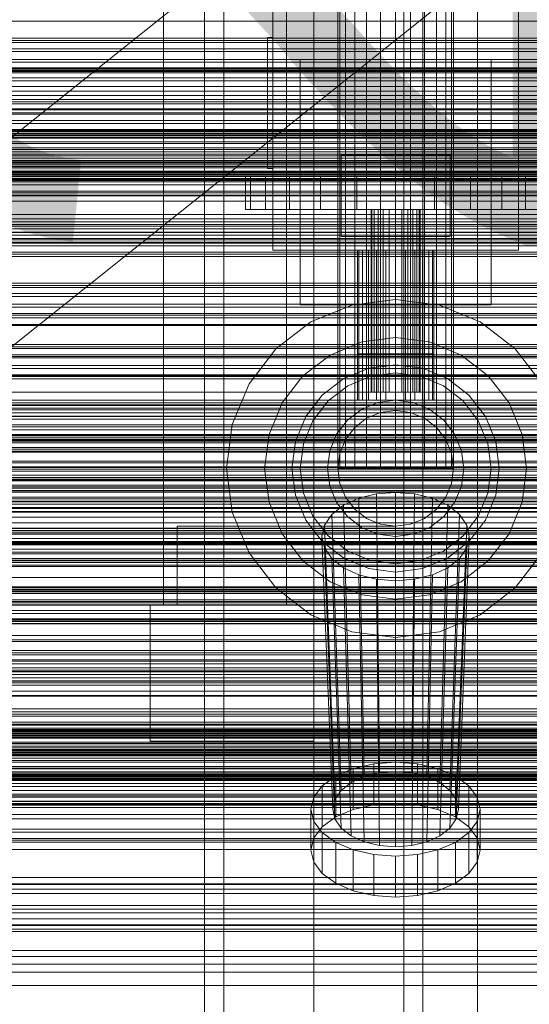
# Model space of a CAD drawing. Header units: millimetres. Extents: x -1970 to 61924, y -58230 to 6847.
# Tile 10 of 256: x -1088 to -901, y -35097 to -34735. Entities that reach past the tile are written whole.
import ezdxf

# ---------------------------------------------------------------- set-up
doc = ezdxf.new("R2010")
doc.units = ezdxf.units.MM
for name, color, linetype, lineweight in [('COTAS_O', 1, 'Continuous', 0), ('COTAS_P', 1, 'Continuous', 0), ('frontal_briquetadora', 7, 'Continuous', 0), ('frontal_C01', 7, 'Continuous', 0), ('frontal_C03', 7, 'Continuous', 0), ('frontal_mezcladora', 7, 'Continuous', 0), ('frontal_secador', 7, 'Continuous', 0), ('frontal_tolva', 7, 'Continuous', 0)]:
    doc.layers.add(name, color=color, linetype=linetype, lineweight=lineweight)
doc.dimstyles.new('R19_100', dxfattribs={"dimtxt": 250, "dimasz": 150, "dimexe": 150, "dimexo": 80, "dimgap": 100, "dimtad": 1, "dimtih": 1, "dimtoh": 1, "dimdsep": 46, "dimcen": 0.09, "dimadec": 0, "dimazin": 0, "dimtfac": 1, "dimtdec": 4, "dimtofl": 0, "dimtmove": 0, "dimatfit": 3, "dimfxl": 1, "dimtolj": 1, "dimtzin": 0, "dimarcsym": 0})

# ---------------------------------------------------------------- blocks, each defined once
blk = doc.blocks.new('DIM_R26_43')
at = {"layer": 'COTAS_P'}
for p, q in [((-1750, -34600), (-1600, -34555)), ((2600, -34600), (2450, -34555)), ((-1750, -35500), (-1750, -34600)), ((-1750, -34600), (2600, -34600)), ((-1750, -34600), (-1600, -34645)), ((2600, -34600), (2450, -34645)), ((2600, -35500), (2600, -34600))]:
    blk.add_line(p, q, dxfattribs=at)
blk.add_text('4350 P', height=250, dxfattribs=at).set_placement((425, -34500))
blk = doc.blocks.new('DIM_R26_50')
at = {"layer": 'COTAS_O'}
for p, q in [((-1480, -33670), (-780, -33670)), ((-780, -33670), (-825, -33820)), ((-780, -36000), (-780, -33670)), ((-780, -33670), (-735, -33820)), ((-780, -36000), (-825, -35850)), ((-780, -36000), (-735, -35850)), ((-1480, -36000), (-780, -36000))]:
    blk.add_line(p, q, dxfattribs=at)
blk.add_text('2330 O', height=250, rotation=90, dxfattribs=at).set_placement((-880, -34835))
blk = doc.blocks.new('DIM_R26_51')
at = {"layer": 'COTAS_O'}
for p, q in [((-1480, -35300), (-1330, -35255)), ((490, -35300), (340, -35255)), ((-1480, -36000), (-1480, -35300)), ((-1480, -35300), (490, -35300)), ((-1480, -35300), (-1330, -35345)), ((490, -35300), (340, -35345)), ((490, -36000), (490, -35300))]:
    blk.add_line(p, q, dxfattribs=at)
blk.add_text('1970 O', height=250, dxfattribs=at).set_placement((-495, -35200))
blk = doc.blocks.new('DIM_R26_52')
at = {"layer": 'COTAS_O'}
for p, q in [((-1400, -33000), (-700, -33000)), ((-700, -33000), (-745, -33150)), ((-700, -36000), (-700, -33000)), ((-700, -33000), (-655, -33150)), ((-700, -36000), (-745, -35850)), ((-700, -36000), (-655, -35850)), ((-1400, -36000), (-700, -36000))]:
    blk.add_line(p, q, dxfattribs=at)
blk.add_text('3000 O', height=250, rotation=90, dxfattribs=at).set_placement((-800, -34500))
blk = doc.blocks.new('DIM_R26_53')
at = {"layer": 'COTAS_O'}
for p, q in [((-1400, -35300), (-1250, -35255)), ((1400, -35300), (1250, -35255)), ((-1400, -36000), (-1400, -35300)), ((-1400, -35300), (1400, -35300)), ((-1400, -35300), (-1250, -35345)), ((1400, -35300), (1250, -35345)), ((1400, -36000), (1400, -35300))]:
    blk.add_line(p, q, dxfattribs=at)
blk.add_text('2800 O', height=250, dxfattribs=at).set_placement((0, -35200))

msp = doc.modelspace()

# ---------------------------------------------------------------- linework, layer by layer
at = {"layer": 'frontal_briquetadora'}
for p, q in [((-1480, -34736), (-570, -34736)), ((-1480, -34736), (-460, -34736)), ((-1330, -34750), (-460, -34750)), ((-1480, -34760), (-500, -34760)), ((-1330, -34760), (-500, -34760)), ((-1480, -34940), (-500, -34940)), ((-1330, -34940), (-500, -34940)), ((-1330, -34950), (340, -34950)), ((-1330, -34950), (-320, -34950))]:
    msp.add_line(p, q, dxfattribs=at)
at = {"layer": 'frontal_C01'}
for p, q in [((-1020, -35975), (-1020, -33925.304)), ((-1013, -35975), (-1013, -33925.304)), ((-947, -35975), (-947, -33925.304)), ((-940, -35975), (-940, -33925.304))]:
    msp.add_line(p, q, dxfattribs=at)
at = {"layer": 'frontal_C03'}
for p, q in [((1250, -34742.245), (-1250, -34742.245)), ((1250, -34743.126), (-1250, -34743.126)), ((1250, -34743.78), (-1250, -34743.78)), ((1250, -34746.087), (-1250, -34746.087)), ((-1250, -34747.145), (1250, -34747.145)), ((1250, -34749.997), (-1250, -34749.997)), ((1250, -34751.054), (-1250, -34751.054)), ((-1250, -34753.07), (1250, -34753.07)), ((1250, -34753.361), (-1250, -34753.361)), ((-1250, -34753.868), (1250, -34753.868)), ((1250, -34754.015), (-1250, -34754.015)), ((-1250, -34754.452), (1250, -34754.452)), ((1250, -34754.896), (-1250, -34754.896)), ((-1250, -34756.79), (1250, -34756.79)), ((-1250, -34757.92), (1250, -34757.92)), ((-1250, -34761.639), (1250, -34761.639)), ((-1250, -34763.236), (1250, -34763.236)), ((1250, -34764.703), (-1250, -34764.703)), ((1250, -34765.584), (-1250, -34765.584)), ((1250, -34766.237), (-1250, -34766.237)), ((-1250, -34768.083), (1250, -34768.083)), ((1250, -34768.545), (-1250, -34768.545)), ((-1250, -34769.602), (1250, -34769.602)), ((-1250, -34770.038), (1250, -34770.038)), ((1250, -34772.454), (-1250, -34772.454)), ((1250, -34773.512), (-1250, -34773.512)), ((-1268, -34776.056), (1268, -34776.056)), ((-1268, -34776.28), (1268, -34776.28)), ((-1268, -34776.445), (1268, -34776.445)), ((-1268, -34777.102), (1268, -34777.102)), ((-1268, -34777.42), (1268, -34777.42)), ((-1268, -34778.466), (1268, -34778.466)), ((-1250, -34775.683), (1250, -34775.683)), ((1250, -34775.819), (-1250, -34775.819)), ((1250, -34776.473), (-1250, -34776.473)), ((1250, -34777.354), (-1250, -34777.354)), ((1250, -34777.864), (-1250, -34777.864)), ((-1268, -34778.915), (1268, -34778.915)), ((-1268, -34780.278), (1268, -34780.278)), ((-1268, -34780.828), (1268, -34780.828)), ((-1268, -34782.416), (1268, -34782.416)), ((1268, -34783.029), (-1268, -34783.029)), ((-1268, -34784.733), (1268, -34784.733)), ((-1268, -34785.368), (1268, -34785.368)), ((-1250, -34783.921), (1250, -34783.921)), ((-1268, -34787.072), (1268, -34787.072)), ((-1268, -34787.685), (1268, -34787.685)), ((-1268, -34789.273), (1268, -34789.273)), ((-1250, -34786.18), (1250, -34786.18)), ((1250, -34787.16), (-1250, -34787.16)), ((1250, -34788.042), (-1250, -34788.042)), ((1250, -34788.695), (-1250, -34788.695)), ((-1268, -34789.823), (1268, -34789.823)), ((-1268, -34791.186), (1268, -34791.186)), ((-1268, -34791.635), (1268, -34791.635)), ((-1268, -34792.681), (1268, -34792.681)), ((-1268, -34792.999), (1268, -34792.999)), ((1250, -34791.003), (-1250, -34791.003)), ((-1250, -34792.06), (1250, -34792.06)), ((-1250, -34792.237), (1250, -34792.237)), ((-1268, -34793.656), (1268, -34793.656)), ((-1268, -34793.821), (1268, -34793.821)), ((-1268, -34794.045), (1268, -34794.045)), ((-1250, -34794.418), (1250, -34794.418)), ((1250, -34794.912), (-1250, -34794.912)), ((1250, -34795.969), (-1250, -34795.969)), ((1250, -34798.277), (-1250, -34798.277)), ((1250, -34798.93), (-1250, -34798.93)), ((1250, -34799.812), (-1250, -34799.812)), ((-1250, -34800.063), (1250, -34800.063)), ((-1250, -34802.018), (1250, -34802.018)), ((-1250, -34806.865), (1250, -34806.865)), ((-1250, -34808.462), (1250, -34808.462)), ((1250, -34809.618), (-1250, -34809.618)), ((1250, -34810.499), (-1250, -34810.499)), ((1250, -34811.153), (-1250, -34811.153)), ((-1250, -34812.182), (1250, -34812.182)), ((-1250, -34813.311), (1250, -34813.311)), ((1250, -34813.46), (-1250, -34813.46)), ((-1250, -34814.517), (1250, -34814.517)), ((-1250, -34815.649), (1250, -34815.649)), ((-1250, -34816.233), (1250, -34816.233)), ((-1250, -34817.031), (1250, -34817.031)), ((1250, -34817.37), (-1250, -34817.37)), ((1250, -34818.427), (-1250, -34818.427)), ((1250, -34820.734), (-1250, -34820.734)), ((1250, -34821.388), (-1250, -34821.388)), ((1250, -34822.269), (-1250, -34822.269)), ((1250, -34832.076), (-1250, -34832.076)), ((-1500, -34835.865), (1500, -34835.865)), ((1250, -34832.957), (-1250, -34832.957)), ((1250, -34833.61), (-1250, -34833.61)), ((1250, -34835.918), (-1250, -34835.918)), ((-1250, -34836.975), (1250, -34836.975)), ((1250, -34839.827), (-1250, -34839.827)), ((1250, -34840.885), (-1250, -34840.885)), ((1250, -34843.192), (-1250, -34843.192)), ((1500, -34847.273), (-1500, -34847.273)), ((1250, -34843.845), (-1250, -34843.845)), ((1250, -34844.727), (-1250, -34844.727)), ((1500, -34847.558), (-1500, -34847.558)), ((1250, -34854.533), (-1250, -34854.533)), ((1250, -34855.415), (-1250, -34855.415)), ((1250, -34856.068), (-1250, -34856.068)), ((-1500, -34858.967), (1500, -34858.967)), ((1250, -34858.375), (-1250, -34858.375)), ((-1250, -34859.433), (1250, -34859.433)), ((1250, -34862.285), (-1250, -34862.285)), ((1250, -34863.342), (-1250, -34863.342)), ((1250, -34865.65), (-1250, -34865.65)), ((1250, -34866.303), (-1250, -34866.303)), ((1250, -34867.184), (-1250, -34867.184)), ((1250, -34876.991), (-1250, -34876.991)), ((1250, -34877.872), (-1250, -34877.872)), ((1250, -34878.526), (-1250, -34878.526)), ((1250, -34880.833), (-1250, -34880.833)), ((-1250, -34881.89), (1250, -34881.89)), ((1250, -34884.742), (-1250, -34884.742)), ((1250, -34885.8), (-1250, -34885.8)), ((1250, -34888.107), (-1250, -34888.107)), ((1250, -34888.761), (-1250, -34888.761)), ((1250, -34889.642), (-1250, -34889.642)), ((1250, -34899.448), (-1250, -34899.448)), ((1250, -34900.33), (-1250, -34900.33)), ((1250, -34900.983), (-1250, -34900.983)), ((1250, -34903.291), (-1250, -34903.291)), ((-1250, -34904.348), (1250, -34904.348)), ((1250, -34907.2), (-1250, -34907.2)), ((1250, -34908.257), (-1250, -34908.257)), ((1250, -34910.565), (-1250, -34910.565)), ((1250, -34911.218), (-1250, -34911.218)), ((1250, -34912.1), (-1250, -34912.1)), ((1250, -34921.906), (-1250, -34921.906)), ((1250, -34922.787), (-1250, -34922.787)), ((1250, -34923.441), (-1250, -34923.441)), ((1250, -34925.748), (-1250, -34925.748)), ((-1250, -34926.806), (1250, -34926.806)), ((1250, -34929.658), (-1250, -34929.658)), ((1250, -34930.715), (-1250, -34930.715)), ((1250, -34933.022), (-1250, -34933.022)), ((1250, -34933.676), (-1250, -34933.676)), ((1250, -34934.557), (-1250, -34934.557)), ((1250, -34944.364), (-1250, -34944.364)), ((1250, -34945.245), (-1250, -34945.245)), ((1250, -34945.898), (-1250, -34945.898)), ((1250, -34948.206), (-1250, -34948.206)), ((1530, -34950.129), (-1530, -34950.129)), ((-1250, -34949.263), (1250, -34949.263)), ((1530, -34955.129), (-1530, -34955.129)), ((1250, -34952.115), (-1250, -34952.115)), ((1250, -34953.173), (-1250, -34953.173)), ((1250, -34955.48), (-1250, -34955.48)), ((1270, -34955.96), (-1270, -34955.96)), ((-1270, -34956.859), (1270, -34956.859)), ((1250, -34956.134), (-1250, -34956.134)), ((1250, -34957.015), (-1250, -34957.015)), ((-1500, -34961.228), (1500, -34961.228)), ((1250, -34966.821), (-1250, -34966.821)), ((1250, -34967.703), (-1250, -34967.703)), ((1250, -34968.356), (-1250, -34968.356)), ((1500, -34970.211), (-1500, -34970.211)), ((1250, -34970.664), (-1250, -34970.664)), ((-1250, -34971.721), (1250, -34971.721)), ((-1250, -34973.155), (1250, -34973.155)), ((-1250, -34973.953), (1250, -34973.953)), ((-1250, -34974.537), (1250, -34974.537)), ((1250, -34974.573), (-1250, -34974.573)), ((1250, -34975.63), (-1250, -34975.63)), ((-1250, -34976.875), (1250, -34976.875)), ((1250, -34977.938), (-1250, -34977.938)), ((-1250, -34978.004), (1250, -34978.004)), ((1250, -34978.591), (-1250, -34978.591)), ((1250, -34979.473), (-1250, -34979.473)), ((-1250, -34981.724), (1250, -34981.724)), ((-1250, -34983.32), (1250, -34983.32)), ((-1250, -34988.167), (1250, -34988.167)), ((1250, -34989.279), (-1250, -34989.279)), ((-1250, -34990.123), (1250, -34990.123)), ((1250, -34990.16), (-1250, -34990.16)), ((1250, -34990.814), (-1250, -34990.814)), ((1500, -34995.334), (-1500, -34995.334)), ((1250, -34993.121), (-1250, -34993.121)), ((-1250, -34994.178), (1250, -34994.178)), ((-1268, -34996.141), (1268, -34996.141)), ((-1268, -34996.365), (1268, -34996.365)), ((-1268, -34996.53), (1268, -34996.53)), ((-1268, -34997.187), (1268, -34997.187)), ((-1268, -34997.505), (1268, -34997.505)), ((-1268, -34998.551), (1268, -34998.551)), ((-1268, -34999), (1268, -34999)), ((-1250, -34995.768), (1250, -34995.768)), ((1250, -34997.031), (-1250, -34997.031)), ((1250, -34997.949), (-1250, -34997.949)), ((1250, -34998.088), (-1250, -34998.088)), ((-1268, -35000.363), (1268, -35000.363)), ((-1268, -35000.913), (1268, -35000.913)), ((-1268, -35002.501), (1268, -35002.501)), ((1250, -35000.395), (-1250, -35000.395)), ((1250, -35001.049), (-1250, -35001.049)), ((1250, -35001.93), (-1250, -35001.93)), ((1530, -35005.129), (-1530, -35005.129)), ((-1500, -35004.317), (1500, -35004.317)), ((1268, -35003.114), (-1268, -35003.114)), ((-1268, -35004.818), (1268, -35004.818)), ((-1268, -35005.453), (1268, -35005.453)), ((-1250, -35004.006), (1250, -35004.006)), ((-1268, -35007.156), (1268, -35007.156)), ((-1268, -35007.77), (1268, -35007.77)), ((-1268, -35009.357), (1268, -35009.357)), ((-1250, -35006.264), (1250, -35006.264)), ((1530, -35010.129), (-1530, -35010.129)), ((-1268, -35009.907), (1268, -35009.907)), ((-1268, -35011.271), (1268, -35011.271)), ((-1268, -35011.72), (1268, -35011.72)), ((-1268, -35012.766), (1268, -35012.766)), ((-1268, -35013.083), (1268, -35013.083)), ((1250, -35011.737), (-1250, -35011.737)), ((-1250, -35012.322), (1250, -35012.322)), ((1250, -35012.618), (-1250, -35012.618)), ((1250, -35013.271), (-1250, -35013.271)), ((-1268, -35013.741), (1268, -35013.741)), ((-1268, -35013.905), (1268, -35013.905)), ((-1268, -35014.13), (1268, -35014.13)), ((-1250, -35014.503), (1250, -35014.503)), ((1250, -35015.579), (-1250, -35015.579)), ((-1250, -35016.636), (1250, -35016.636)), ((1250, -35019.488), (-1250, -35019.488)), ((-1250, -35020.147), (1250, -35020.147)), ((1250, -35020.546), (-1250, -35020.546)), ((-1250, -35022.103), (1250, -35022.103)), ((1250, -35022.853), (-1250, -35022.853)), ((1250, -35023.506), (-1250, -35023.506)), ((1250, -35024.388), (-1250, -35024.388)), ((-1250, -35026.95), (1250, -35026.95)), ((-1250, -35028.547), (1250, -35028.547)), ((-1250, -35032.266), (1250, -35032.266)), ((-1250, -35033.395), (1250, -35033.395)), ((-1250, -35035.733), (1250, -35035.733)), ((-1250, -35036.318), (1250, -35036.318)), ((-1250, -35037.115), (1250, -35037.115)), ((1250, -35050.062), (-1250, -35050.062)), ((1250, -35052.554), (-1250, -35052.554)), ((-1500, -35055.95), (1500, -35055.95)), ((1250, -35054.381), (-1250, -35054.381)), ((1250, -35061.687), (-1250, -35061.687)), ((1500, -35067.358), (-1500, -35067.358)), ((1250, -35065.216), (-1250, -35065.216)), ((1500, -35067.643), (-1500, -35067.643)), ((-1270, -35068.997), (1270, -35068.997)), ((1270, -35069.896), (-1270, -35069.896)), ((1250, -35076.838), (-1250, -35076.838)), ((-1500, -35079.051), (1500, -35079.051)), ((1250, -35081.828), (-1250, -35081.828))]:
    msp.add_line(p, q, dxfattribs=at)
at = {"layer": 'frontal_mezcladora'}
for p, q in [((-980, -35980), (-980, -33390)), ((-920, -35980), (-920, -33390)), ((-971.2, -34900), (-971.2, -33450)), ((-970.478, -34900), (-970.478, -33450)), ((-968.36, -34900), (-968.36, -33450)), ((-964.991, -34900), (-964.991, -33450)), ((-960.6, -34900), (-960.6, -33450)), ((-955.487, -34900), (-955.487, -33450)), ((-950, -33450), (-950, -34900)), ((-944.513, -34900), (-944.513, -33450)), ((-939.4, -34900), (-939.4, -33450)), ((-935.009, -34900), (-935.009, -33450)), ((-931.64, -34900), (-931.64, -33450)), ((-929.522, -34900), (-929.522, -33450)), ((-928.8, -34900), (-928.8, -33450)), ((-1035, -34950), (-1035, -34720)), ((-995, -34820), (-995, -34720)), ((-990, -34950), (-990, -34720)), ((-905, -34820), (-905, -34720)), ((-997, -34742), (-995, -34742)), ((-997, -34790), (-997, -34742)), ((-995, -34790), (-995, -34742)), ((-985, -34750), (-915, -34750)), ((-985, -34840), (-985, -34750)), ((-915, -34840), (-915, -34750)), ((-970, -34785), (-930, -34785)), ((-970, -34815), (-970, -34785)), ((-930, -34815), (-930, -34785)), ((-1003.126, -34793), (-1005, -34793)), ((-1005, -34805), (-1005, -34793)), ((-997.631, -34793), (-1003.126, -34793)), ((-1003.126, -34805), (-1003.126, -34793)), ((-988.891, -34793), (-997.631, -34793)), ((-997.631, -34805), (-997.631, -34793)), ((-997, -34790), (-995, -34790)), ((-977.5, -34793), (-988.891, -34793)), ((-988.891, -34805), (-988.891, -34793)), ((-964.235, -34793), (-977.5, -34793)), ((-977.5, -34805), (-977.5, -34793)), ((-950, -34793), (-964.235, -34793)), ((-964.235, -34805), (-964.235, -34793)), ((-950, -34793), (-935.765, -34793)), ((-950, -34793), (-950, -34805)), ((-935.765, -34793), (-922.5, -34793)), ((-935.765, -34805), (-935.765, -34793)), ((-922.5, -34793), (-911.109, -34793)), ((-922.5, -34805), (-922.5, -34793)), ((-911.109, -34793), (-902.369, -34793)), ((-911.109, -34805), (-911.109, -34793)), ((-902.369, -34793), (-896.874, -34793)), ((-902.369, -34805), (-902.369, -34793)), ((-1003.126, -34805), (-1005, -34805)), ((-997.631, -34805), (-1003.126, -34805)), ((-988.891, -34805), (-997.631, -34805)), ((-977.5, -34805), (-988.891, -34805)), ((-964.235, -34805), (-977.5, -34805)), ((-950, -34805), (-964.235, -34805)), ((-958.693, -34805), (-959, -34805)), ((-959, -34872), (-959, -34805)), ((-957.794, -34805), (-958.693, -34805)), ((-958.693, -34872), (-958.693, -34805)), ((-956.364, -34805), (-957.794, -34805)), ((-957.794, -34872), (-957.794, -34805)), ((-954.5, -34805), (-956.364, -34805)), ((-956.364, -34872), (-956.364, -34805)), ((-952.329, -34805), (-954.5, -34805)), ((-954.5, -34872), (-954.5, -34805)), ((-950, -34805), (-952.329, -34805)), ((-952.329, -34872), (-952.329, -34805)), ((-950, -34805), (-947.671, -34805)), ((-950, -34805), (-950, -34872)), ((-935.765, -34805), (-950, -34805)), ((-947.671, -34805), (-945.5, -34805)), ((-947.671, -34872), (-947.671, -34805)), ((-945.5, -34805), (-943.636, -34805)), ((-945.5, -34872), (-945.5, -34805)), ((-943.636, -34805), (-942.206, -34805)), ((-943.636, -34872), (-943.636, -34805)), ((-942.206, -34805), (-941.307, -34805)), ((-942.206, -34872), (-942.206, -34805)), ((-941.307, -34805), (-941, -34805)), ((-941.307, -34872), (-941.307, -34805)), ((-941, -34872), (-941, -34805)), ((-935.765, -34805), (-922.5, -34805)), ((-922.5, -34805), (-911.109, -34805)), ((-911.109, -34805), (-902.369, -34805)), ((-902.369, -34805), (-896.874, -34805)), ((-970, -34815), (-930, -34815)), ((-995, -34820), (-905, -34820)), ((-963.523, -34820), (-964, -34820)), ((-964, -34858), (-964, -34820)), ((-962.124, -34820), (-963.523, -34820)), ((-963.523, -34858), (-963.523, -34820)), ((-959.899, -34820), (-962.124, -34820)), ((-962.124, -34858), (-962.124, -34820)), ((-957, -34820), (-959.899, -34820)), ((-959.899, -34858), (-959.899, -34820)), ((-953.623, -34820), (-957, -34820)), ((-957, -34858), (-957, -34820)), ((-950, -34820), (-953.623, -34820)), ((-953.623, -34858), (-953.623, -34820)), ((-950, -34820), (-946.377, -34820)), ((-950, -34820), (-950, -34858)), ((-946.377, -34820), (-943, -34820)), ((-946.377, -34858), (-946.377, -34820)), ((-943, -34820), (-940.101, -34820)), ((-943, -34858), (-943, -34820)), ((-940.101, -34820), (-937.876, -34820)), ((-940.101, -34858), (-940.101, -34820)), ((-937.876, -34820), (-936.477, -34820)), ((-937.876, -34858), (-937.876, -34820)), ((-936.477, -34820), (-936, -34820)), ((-936.477, -34858), (-936.477, -34820)), ((-936, -34858), (-936, -34820)), ((-985, -34840), (-915, -34840)), ((-981, -34846.306), (-966.047, -34840.113)), ((-966.047, -34840.113), (-950, -34838)), ((-963.523, -34840), (-964, -34840)), ((-964, -34875), (-964, -34840)), ((-962.124, -34840), (-963.523, -34840)), ((-963.523, -34875), (-963.523, -34840)), ((-959.899, -34840), (-962.124, -34840)), ((-962.124, -34875), (-962.124, -34840)), ((-957, -34840), (-959.899, -34840)), ((-959.899, -34875), (-959.899, -34840)), ((-953.623, -34840), (-957, -34840)), ((-957, -34875), (-957, -34840)), ((-950, -34840), (-953.623, -34840)), ((-953.623, -34875), (-953.623, -34840)), ((-950, -34838), (-933.953, -34840.113)), ((-950, -34840), (-946.377, -34840)), ((-950, -34840), (-950, -34875)), ((-946.377, -34840), (-943, -34840)), ((-946.377, -34875), (-946.377, -34840)), ((-943, -34840), (-940.101, -34840)), ((-943, -34875), (-943, -34840)), ((-940.101, -34840), (-937.876, -34840)), ((-940.101, -34875), (-940.101, -34840)), ((-937.876, -34840), (-936.477, -34840)), ((-937.876, -34875), (-937.876, -34840)), ((-936.477, -34840), (-936, -34840)), ((-936.477, -34875), (-936.477, -34840)), ((-936, -34875), (-936, -34840)), ((-933.953, -34840.113), (-919, -34846.306)), ((-993.841, -34856.159), (-981, -34846.306)), ((-919, -34846.306), (-906.159, -34856.159)), ((-974, -34858.431), (-962.423, -34853.636)), ((-962.423, -34853.636), (-950, -34852)), ((-950, -34852), (-937.577, -34853.636)), ((-937.577, -34853.636), (-926, -34858.431)), ((-1003.694, -34869), (-993.841, -34856.159)), ((-963.523, -34858), (-964, -34858)), ((-962.124, -34858), (-963.523, -34858)), ((-959.899, -34858), (-962.124, -34858)), ((-957, -34858), (-959.899, -34858)), ((-953.623, -34858), (-957, -34858)), ((-950, -34858), (-953.623, -34858)), ((-946.377, -34858), (-950, -34858)), ((-946.377, -34858), (-943, -34858)), ((-943, -34858), (-940.101, -34858)), ((-940.101, -34858), (-937.876, -34858)), ((-937.876, -34858), (-936.477, -34858)), ((-936.477, -34858), (-936, -34858)), ((-906.159, -34856.159), (-896.306, -34869)), ((-983.941, -34866.059), (-974, -34858.431)), ((-926, -34858.431), (-916.059, -34866.059)), ((-969, -34867.091), (-959.835, -34863.295)), ((-959.835, -34863.295), (-950, -34862)), ((-959.059, -34866.193), (-950, -34865)), ((-950, -34862), (-940.165, -34863.295)), ((-950, -34865), (-940.941, -34866.193)), ((-940.165, -34863.295), (-931, -34867.091)), ((-1009.887, -34883.953), (-1003.694, -34869)), ((-991.569, -34876), (-983.941, -34866.059)), ((-976.87, -34873.13), (-969, -34867.091)), ((-967.5, -34869.689), (-959.059, -34866.193)), ((-940.941, -34866.193), (-932.5, -34869.689)), ((-931, -34867.091), (-923.13, -34873.13)), ((-916.059, -34866.059), (-908.431, -34876)), ((-974.749, -34875.251), (-967.5, -34869.689)), ((-958.693, -34872), (-959, -34872)), ((-957.794, -34872), (-958.693, -34872)), ((-956.364, -34872), (-957.794, -34872)), ((-954.5, -34872), (-956.364, -34872)), ((-952.329, -34872), (-954.5, -34872)), ((-950, -34872), (-952.329, -34872)), ((-947.671, -34872), (-950, -34872)), ((-947.671, -34872), (-945.5, -34872)), ((-945.5, -34872), (-943.636, -34872)), ((-943.636, -34872), (-942.206, -34872)), ((-942.206, -34872), (-941.307, -34872)), ((-941.307, -34872), (-941, -34872)), ((-932.5, -34869.689), (-925.251, -34875.251)), ((-996.364, -34887.577), (-991.569, -34876)), ((-982.909, -34881), (-976.87, -34873.13)), ((-980.311, -34882.5), (-974.749, -34875.251)), ((-963.523, -34875), (-964, -34875)), ((-962.124, -34875), (-963.523, -34875)), ((-962.5, -34878.349), (-956.47, -34875.852)), ((-959.899, -34875), (-962.124, -34875)), ((-957, -34875), (-959.899, -34875)), ((-953.623, -34875), (-957, -34875)), ((-956.47, -34875.852), (-950, -34875)), ((-950, -34875), (-953.623, -34875)), ((-946.377, -34875), (-950, -34875)), ((-950, -34875), (-943.53, -34875.852)), ((-946.377, -34875), (-943, -34875)), ((-943.53, -34875.852), (-937.5, -34878.349)), ((-943, -34875), (-940.101, -34875)), ((-940.101, -34875), (-937.876, -34875)), ((-937.876, -34875), (-936.477, -34875)), ((-936.477, -34875), (-936, -34875)), ((-925.251, -34875.251), (-919.689, -34882.5)), ((-923.13, -34873.13), (-917.091, -34881)), ((-908.431, -34876), (-903.636, -34887.577)), ((-967.678, -34882.322), (-962.5, -34878.349)), ((-960.6, -34881.64), (-955.487, -34879.522)), ((-955.487, -34879.522), (-950, -34878.8)), ((-950, -34878.8), (-944.513, -34879.522)), ((-944.513, -34879.522), (-939.4, -34881.64)), ((-937.5, -34878.349), (-932.322, -34882.322)), ((-986.705, -34890.165), (-982.909, -34881)), ((-983.807, -34890.941), (-980.311, -34882.5)), ((-971.651, -34887.5), (-967.678, -34882.322)), ((-964.991, -34885.009), (-960.6, -34881.64)), ((-939.4, -34881.64), (-935.009, -34885.009)), ((-932.322, -34882.322), (-928.349, -34887.5)), ((-919.689, -34882.5), (-916.193, -34890.941)), ((-917.091, -34881), (-913.295, -34890.165)), ((-1012, -34900), (-1009.887, -34883.953)), ((-968.36, -34889.4), (-964.991, -34885.009)), ((-935.009, -34885.009), (-931.64, -34889.4)), ((-998, -34900), (-996.364, -34887.577)), ((-988, -34900), (-986.705, -34890.165)), ((-974.148, -34893.53), (-971.651, -34887.5)), ((-970.478, -34894.513), (-968.36, -34889.4)), ((-931.64, -34889.4), (-929.522, -34894.513)), ((-928.349, -34887.5), (-925.852, -34893.53)), ((-913.295, -34890.165), (-912, -34900)), ((-903.636, -34887.577), (-902, -34900)), ((-985, -34900), (-983.807, -34890.941)), ((-975, -34900), (-974.148, -34893.53)), ((-925.852, -34893.53), (-925, -34900)), ((-916.193, -34890.941), (-915, -34900)), ((-971.2, -34900), (-970.478, -34894.513)), ((-929.522, -34894.513), (-928.8, -34900)), ((-1009.887, -34916.047), (-1012, -34900)), ((-996.364, -34912.423), (-998, -34900)), ((-986.705, -34909.835), (-988, -34900)), ((-983.807, -34909.059), (-985, -34900)), ((-974.148, -34906.47), (-975, -34900)), ((-970.478, -34905.487), (-971.2, -34900)), ((-970.478, -34900), (-971.2, -34900)), ((-968.36, -34900), (-970.478, -34900)), ((-964.991, -34900), (-968.36, -34900)), ((-960.6, -34900), (-964.991, -34900)), ((-955.487, -34900), (-960.6, -34900)), ((-950, -34900), (-955.487, -34900)), ((-944.513, -34900), (-950, -34900)), ((-944.513, -34900), (-939.4, -34900)), ((-939.4, -34900), (-935.009, -34900)), ((-935.009, -34900), (-931.64, -34900)), ((-931.64, -34900), (-929.522, -34900)), ((-928.8, -34900), (-929.522, -34905.487)), ((-929.522, -34900), (-928.8, -34900)), ((-925, -34900), (-925.852, -34906.47)), ((-915, -34900), (-916.193, -34909.059)), ((-912, -34900), (-913.295, -34909.835)), ((-902, -34900), (-903.636, -34912.423)), ((-971.651, -34912.5), (-974.148, -34906.47)), ((-968.36, -34910.6), (-970.478, -34905.487)), ((-929.522, -34905.487), (-931.64, -34910.6)), ((-925.852, -34906.47), (-928.349, -34912.5)), ((-982.909, -34919), (-986.705, -34909.835)), ((-980.311, -34917.5), (-983.807, -34909.059)), ((-969.092, -34913.545), (-963.5, -34910.97)), ((-964.991, -34914.991), (-968.36, -34910.6)), ((-963.5, -34910.97), (-956.988, -34909.352)), ((-963.5, -34910.97), (-961.5, -35013.049)), ((-956.988, -34909.352), (-950, -34908.8)), ((-956.988, -34909.352), (-955.953, -35011.67)), ((-950, -34908.8), (-943.012, -34909.352)), ((-950, -34908.8), (-950, -35011.2)), ((-943.012, -34909.352), (-944.047, -35011.67)), ((-943.012, -34909.352), (-936.5, -34910.97)), ((-936.5, -34910.97), (-938.5, -35013.049)), ((-936.5, -34910.97), (-930.908, -34913.545)), ((-931.64, -34910.6), (-935.009, -34914.991)), ((-916.193, -34909.059), (-919.689, -34917.5)), ((-913.295, -34909.835), (-917.091, -34919)), ((-991.569, -34924), (-996.364, -34912.423)), ((-973.383, -34916.9), (-969.092, -34913.545)), ((-967.678, -34917.678), (-971.651, -34912.5)), ((-969.092, -34913.545), (-966.263, -35015.242)), ((-960.6, -34918.36), (-964.991, -34914.991)), ((-935.009, -34914.991), (-939.4, -34918.36)), ((-930.908, -34913.545), (-933.737, -35015.242)), ((-928.349, -34912.5), (-932.322, -34917.678)), ((-930.908, -34913.545), (-926.617, -34916.9)), ((-903.636, -34912.423), (-908.431, -34924)), ((-1003.694, -34931), (-1009.887, -34916.047)), ((-976.87, -34926.87), (-982.909, -34919)), ((-974.749, -34924.749), (-980.311, -34917.5)), ((-976.08, -34920.807), (-973.383, -34916.9)), ((-973.383, -34916.9), (-969.919, -35018.1)), ((-962.5, -34921.651), (-967.678, -34917.678)), ((-955.487, -34920.478), (-960.6, -34918.36)), ((-939.4, -34918.36), (-944.513, -34920.478)), ((-932.322, -34917.678), (-937.5, -34921.651)), ((-926.617, -34916.9), (-930.081, -35018.1)), ((-926.617, -34916.9), (-923.92, -34920.807)), ((-919.689, -34917.5), (-925.251, -34924.749)), ((-917.091, -34919), (-923.13, -34926.87)), ((-1030, -34921.2), (-950, -34921.2)), ((-1030, -34950), (-1030, -34921.2)), ((-977, -34925), (-976.08, -34920.807)), ((-976.08, -34920.807), (-972.216, -35021.428)), ((-956.47, -34924.148), (-962.5, -34921.651)), ((-950, -34921.2), (-955.487, -34920.478)), ((-944.513, -34920.478), (-950, -34921.2)), ((-950, -34950), (-950, -34921.2)), ((-937.5, -34921.651), (-943.53, -34924.148)), ((-923.92, -34920.807), (-927.784, -35021.428)), ((-923.92, -34920.807), (-923, -34925)), ((-983.941, -34933.941), (-991.569, -34924)), ((-976.08, -34929.193), (-977, -34925)), ((-973, -35025), (-977, -34925)), ((-967.5, -34930.311), (-974.749, -34924.749)), ((-950, -34925), (-956.47, -34924.148)), ((-943.53, -34924.148), (-950, -34925)), ((-925.251, -34924.749), (-932.5, -34930.311)), ((-923, -34925), (-927, -35025)), ((-923, -34925), (-923.92, -34929.193)), ((-908.431, -34924), (-916.059, -34933.941)), ((-969, -34932.909), (-976.87, -34926.87)), ((-973.383, -34933.1), (-976.08, -34929.193)), ((-976.08, -34929.193), (-972.216, -35028.572)), ((-959.059, -34933.807), (-967.5, -34930.311)), ((-932.5, -34930.311), (-940.941, -34933.807)), ((-923.13, -34926.87), (-931, -34932.909)), ((-923.92, -34929.193), (-927.784, -35028.572)), ((-923.92, -34929.193), (-926.617, -34933.1)), ((-993.841, -34943.841), (-1003.694, -34931)), ((-974, -34941.569), (-983.941, -34933.941)), ((-969.092, -34936.455), (-973.383, -34933.1)), ((-973.383, -34933.1), (-969.919, -35031.9)), ((-959.835, -34936.705), (-969, -34932.909)), ((-950, -34935), (-959.059, -34933.807)), ((-940.941, -34933.807), (-950, -34935)), ((-931, -34932.909), (-940.165, -34936.705)), ((-926.617, -34933.1), (-930.908, -34936.455)), ((-926.617, -34933.1), (-930.081, -35031.9)), ((-916.059, -34933.941), (-926, -34941.569)), ((-896.306, -34931), (-906.159, -34943.841)), ((-963.5, -34939.03), (-969.092, -34936.455)), ((-969.092, -34936.455), (-966.263, -35034.758)), ((-950, -34938), (-959.835, -34936.705)), ((-940.165, -34936.705), (-950, -34938)), ((-930.908, -34936.455), (-936.5, -34939.03)), ((-930.908, -34936.455), (-933.737, -35034.758)), ((-956.988, -34940.648), (-963.5, -34939.03)), ((-963.5, -34939.03), (-961.5, -35036.951)), ((-950, -34941.2), (-956.988, -34940.648)), ((-956.988, -34940.648), (-955.953, -35038.33)), ((-943.012, -34940.648), (-950, -34941.2)), ((-950, -34941.2), (-950, -35038.8)), ((-943.012, -34940.648), (-944.047, -35038.33)), ((-936.5, -34939.03), (-943.012, -34940.648)), ((-936.5, -34939.03), (-938.5, -35036.951)), ((-981, -34953.694), (-993.841, -34943.841)), ((-962.423, -34946.364), (-974, -34941.569)), ((-926, -34941.569), (-937.577, -34946.364)), ((-906.159, -34943.841), (-919, -34953.694)), ((-950, -34948), (-962.423, -34946.364)), ((-937.577, -34946.364), (-950, -34948)), ((-1040, -34950), (-980, -34950)), ((-1040, -35000), (-1040, -34950)), ((-1035, -34950), (-990, -34950)), ((-1030, -34950), (-950, -34950)), ((-980, -35000), (-980, -34950)), ((-966.047, -34959.887), (-981, -34953.694)), ((-919, -34953.694), (-933.953, -34959.887)), ((-950, -34962), (-966.047, -34959.887)), ((-933.953, -34959.887), (-950, -34962)), ((-1040, -35000), (-980, -35000)), ((-965.5, -35010.108), (-958.023, -35008.39)), ((-958.023, -35008.39), (-950, -35007.804)), ((-958.023, -35008.39), (-958.023, -35023.39)), ((-950, -35007.804), (-941.977, -35008.39)), ((-950, -35007.804), (-950, -35022.804)), ((-941.977, -35008.39), (-934.5, -35010.108)), ((-941.977, -35008.39), (-941.977, -35023.39)), ((-976.847, -35016.402), (-971.92, -35012.841)), ((-971.92, -35012.841), (-965.5, -35010.108)), ((-971.92, -35012.841), (-971.92, -35027.841)), ((-961.5, -35013.049), (-966.263, -35015.242)), ((-965.5, -35010.108), (-965.5, -35025.108)), ((-955.953, -35011.67), (-961.5, -35013.049)), ((-950, -35011.2), (-955.953, -35011.67)), ((-944.047, -35011.67), (-950, -35011.2)), ((-938.5, -35013.049), (-944.047, -35011.67)), ((-933.737, -35015.242), (-938.5, -35013.049)), ((-934.5, -35010.108), (-928.08, -35012.841)), ((-934.5, -35010.108), (-934.5, -35025.108)), ((-928.08, -35012.841), (-923.153, -35016.402)), ((-928.08, -35012.841), (-928.08, -35027.841)), ((-979.944, -35020.549), (-976.847, -35016.402)), ((-976.847, -35016.402), (-976.847, -35031.402)), ((-966.263, -35015.242), (-969.919, -35018.1)), ((-930.081, -35018.1), (-933.737, -35015.242)), ((-923.153, -35016.402), (-920.056, -35020.549)), ((-923.153, -35016.402), (-923.153, -35031.402)), ((-981, -35025), (-979.944, -35020.549)), ((-979.944, -35020.549), (-979.944, -35035.549)), ((-969.919, -35018.1), (-972.216, -35021.428)), ((-927.784, -35021.428), (-930.081, -35018.1)), ((-920.056, -35020.549), (-919, -35025)), ((-920.056, -35020.549), (-920.056, -35035.549)), ((-972.216, -35021.428), (-973, -35025)), ((-958.023, -35023.39), (-965.5, -35025.108)), ((-950, -35022.804), (-958.023, -35023.39)), ((-941.977, -35023.39), (-950, -35022.804)), ((-934.5, -35025.108), (-941.977, -35023.39)), ((-927, -35025), (-927.784, -35021.428)), ((-979.944, -35029.451), (-981, -35025)), ((-981, -35040), (-981, -35025)), ((-971.92, -35027.841), (-976.847, -35031.402)), ((-973, -35025), (-972.216, -35028.572)), ((-965.5, -35025.108), (-971.92, -35027.841)), ((-928.08, -35027.841), (-934.5, -35025.108)), ((-923.153, -35031.402), (-928.08, -35027.841)), ((-927.784, -35028.572), (-927, -35025)), ((-919, -35025), (-920.056, -35029.451)), ((-919, -35025), (-919, -35040)), ((-976.847, -35033.598), (-979.944, -35029.451)), ((-979.944, -35029.451), (-979.944, -35044.451)), ((-976.847, -35031.402), (-979.944, -35035.549)), ((-972.216, -35028.572), (-969.919, -35031.9)), ((-930.081, -35031.9), (-927.784, -35028.572)), ((-920.056, -35029.451), (-923.153, -35033.598)), ((-920.056, -35035.549), (-923.153, -35031.402)), ((-920.056, -35029.451), (-920.056, -35044.451)), ((-971.92, -35037.159), (-976.847, -35033.598)), ((-976.847, -35033.598), (-976.847, -35048.598)), ((-969.919, -35031.9), (-966.263, -35034.758)), ((-966.263, -35034.758), (-961.5, -35036.951)), ((-938.5, -35036.951), (-933.737, -35034.758)), ((-933.737, -35034.758), (-930.081, -35031.9)), ((-923.153, -35033.598), (-928.08, -35037.159)), ((-923.153, -35033.598), (-923.153, -35048.598)), ((-979.944, -35035.549), (-981, -35040)), ((-965.5, -35039.892), (-971.92, -35037.159)), ((-971.92, -35037.159), (-971.92, -35052.159)), ((-961.5, -35036.951), (-955.953, -35038.33)), ((-955.953, -35038.33), (-950, -35038.8)), ((-950, -35038.8), (-944.047, -35038.33)), ((-944.047, -35038.33), (-938.5, -35036.951)), ((-928.08, -35037.159), (-934.5, -35039.892)), ((-928.08, -35037.159), (-928.08, -35052.159)), ((-919, -35040), (-920.056, -35035.549)), ((-981, -35040), (-979.944, -35044.451)), ((-958.023, -35041.61), (-965.5, -35039.892)), ((-965.5, -35039.892), (-965.5, -35054.892)), ((-950, -35042.196), (-958.023, -35041.61)), ((-958.023, -35041.61), (-958.023, -35056.61)), ((-941.977, -35041.61), (-950, -35042.196)), ((-950, -35042.196), (-950, -35057.196)), ((-934.5, -35039.892), (-941.977, -35041.61)), ((-941.977, -35041.61), (-941.977, -35056.61)), ((-934.5, -35039.892), (-934.5, -35054.892)), ((-920.056, -35044.451), (-919, -35040)), ((-979.944, -35044.451), (-976.847, -35048.598)), ((-923.153, -35048.598), (-920.056, -35044.451)), ((-976.847, -35048.598), (-971.92, -35052.159)), ((-928.08, -35052.159), (-923.153, -35048.598)), ((-971.92, -35052.159), (-965.5, -35054.892)), ((-934.5, -35054.892), (-928.08, -35052.159)), ((-965.5, -35054.892), (-958.023, -35056.61)), ((-958.023, -35056.61), (-950, -35057.196)), ((-950, -35057.196), (-941.977, -35056.61)), ((-941.977, -35056.61), (-934.5, -35054.892))]:
    msp.add_line(p, q, dxfattribs=at)
at = {"layer": 'frontal_secador'}
for p, q in [((-1250, -34866), (1250, -34866)), ((-1250, -34872), (1250, -34872)), ((-1250, -34875), (1250, -34875)), ((1250, -34876), (-1250, -34876)), ((-1250, -34876.659), (1250, -34876.659)), ((1250, -34879.659), (-1250, -34879.659)), ((-1250, -34881), (1250, -34881)), ((1250, -34884), (-1250, -34884)), ((-1250, -34884.728), (1250, -34884.728)), ((-1250, -34887.588), (1250, -34887.588)), ((1250, -34887.611), (-1250, -34887.611)), ((1250, -34887.728), (-1250, -34887.728)), ((-1250, -34889.387), (1250, -34889.387)), ((1250, -34889.918), (-1250, -34889.918)), ((-1250, -34890), (1250, -34890)), ((1250, -34890.588), (-1250, -34890.588)), ((1250, -34892.387), (-1250, -34892.387)), ((1250, -34893), (-1250, -34893)), ((-1250, -34893.65), (1250, -34893.65)), ((-1250, -34894), (1250, -34894)), ((1250, -34897.382), (-1250, -34897.382)), ((1250, -34898), (-1250, -34898)), ((1250, -34899.689), (-1250, -34899.689)), ((1250, -34902.485), (-1250, -34902.485)), ((1250, -34904), (-1250, -34904)), ((1250, -34904.545), (-1250, -34904.545)), ((1250, -34906.144), (-1250, -34906.144)), ((1250, -34906.709), (-1250, -34906.709)), ((-1250, -34908.142), (1250, -34908.142)), ((1250, -34908.686), (-1250, -34908.686)), ((1320, -34912), (-1320, -34912)), ((1320, -34912.273), (-1320, -34912.273)), ((1250, -34912), (-1250, -34912)), ((1320, -34913.072), (-1320, -34913.072)), ((1320, -34914.343), (-1320, -34914.343)), ((1250, -34914.651), (-1250, -34914.651)), ((1250, -34915.859), (-1250, -34915.859)), ((1320, -34916), (-1320, -34916)), ((1320, -34917.929), (-1320, -34917.929)), ((-1320, -34920), (1320, -34920)), ((1320, -34922.071), (-1320, -34922.071)), ((-1250, -34920), (1250, -34920)), ((1320, -34924), (-1320, -34924)), ((1320, -34925.657), (-1320, -34925.657)), ((1250, -34924.141), (-1250, -34924.141)), ((1320, -34926.928), (-1320, -34926.928)), ((1320, -34927.727), (-1320, -34927.727)), ((1320, -34928), (-1320, -34928)), ((1250, -34927.285), (-1250, -34927.285)), ((1250, -34928), (-1250, -34928)), ((1250, -34931.314), (-1250, -34931.314)), ((1250, -34933.856), (-1250, -34933.856)), ((1250, -34935.455), (-1250, -34935.455)), ((1250, -34936), (-1250, -34936)), ((1360, -34943.5), (-1360, -34943.5)), ((1250, -34943.75), (-1250, -34943.75)), ((1360, -34944.863), (-1360, -34944.863)), ((1360, -34948.859), (-1360, -34948.859)), ((1360, -34955.216), (-1360, -34955.216)), ((1360, -34963.5), (-1360, -34963.5)), ((1250, -34962.924), (-1250, -34962.924)), ((1360, -34973.147), (-1360, -34973.147)), ((-1360, -34983.5), (1360, -34983.5)), ((-1250, -34983.5), (1250, -34983.5)), ((1360, -34993.853), (-1360, -34993.853)), ((1360, -35003.5), (-1360, -35003.5)), ((1250, -35004.076), (-1250, -35004.076)), ((1360, -35011.784), (-1360, -35011.784)), ((1360, -35018.141), (-1360, -35018.141)), ((1360, -35022.137), (-1360, -35022.137)), ((1360, -35023.5), (-1360, -35023.5)), ((1250, -35023.25), (-1250, -35023.25)), ((1250, -35039.715), (-1250, -35039.715)), ((1250, -35052.349), (-1250, -35052.349)), ((1250, -35060.291), (-1250, -35060.291)), ((1250, -35063), (-1250, -35063)), ((-1240, -35084.711), (1240, -35084.711)), ((-1240, -35089.711), (1240, -35089.711))]:
    msp.add_line(p, q, dxfattribs=at)
at = {"layer": 'frontal_tolva'}
for p, q in [((-1763.733, -35316.567), (-716.733, -34479.567)), ((-1726.267, -35363.433), (-679.267, -34526.433))]:
    msp.add_line(p, q, dxfattribs=at)

# ---------------------------------------------------------------- dimensions: what is measured, and where the dimension line sits
at = {"layer": 'COTAS_O'}
for p1, p2, distance, picture, middle in [((-1400, -36000), (-1400, -33000), -700, 'DIM_R26_52', (-700, -34500)), ((-1480, -36000), (-1480, -33670), -700, 'DIM_R26_50', (-780, -34835)), ((-1480, -36000), (490, -36000), 700, 'DIM_R26_51', (-495, -35300)), ((-1400, -36000), (1400, -36000), 700, 'DIM_R26_53', (0, -35300))]:
    dim = msp.add_aligned_dim(p1=p1, p2=p2, distance=distance, text='<> O', dimstyle='R19_100', dxfattribs=at)
    dim.commit()
    dim.dimension.update_dxf_attribs({"geometry": picture, "text_midpoint": middle})
at = {"layer": 'COTAS_P'}
dim = msp.add_aligned_dim(p1=(-1750, -35500), p2=(2600, -35500), distance=900, text='<> P', dimstyle='R19_100', dxfattribs=at)
dim.commit()
dim.dimension.update_dxf_attribs({"geometry": 'DIM_R26_43', "text_midpoint": (425, -34600)})

doc.saveas('drawing.dxf')
